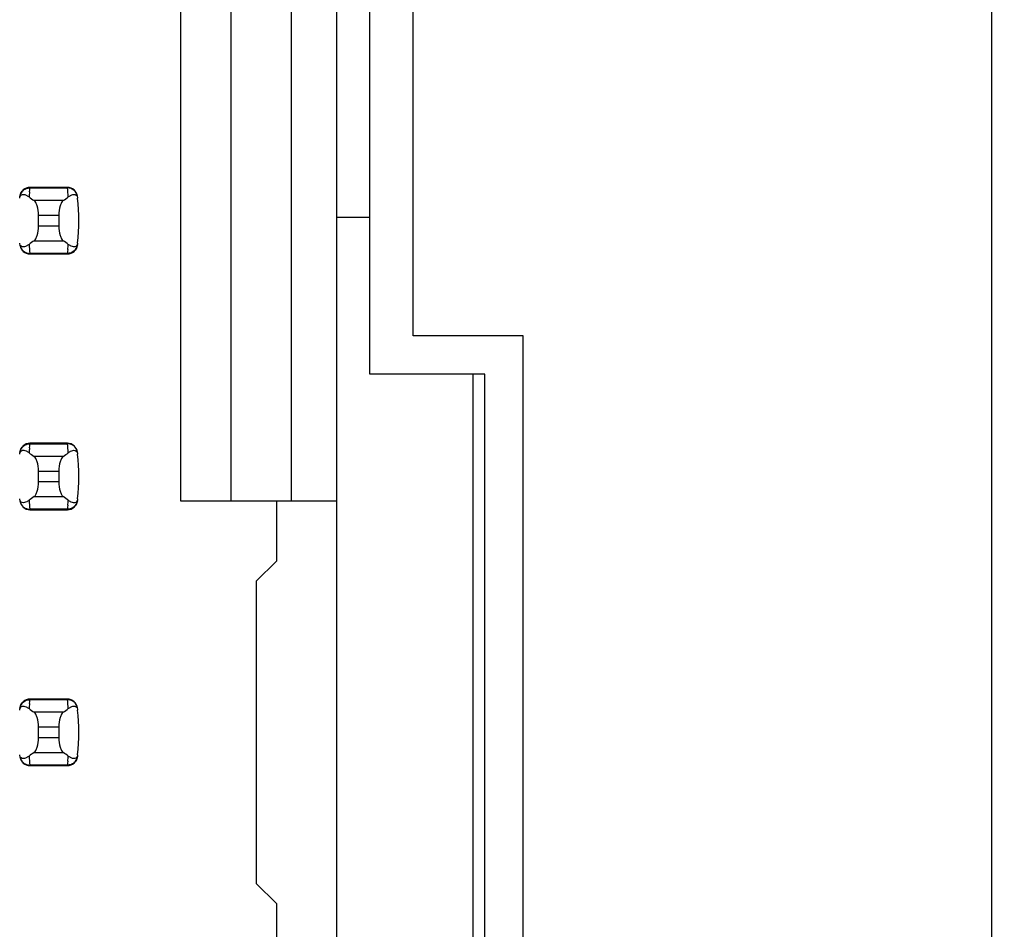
# Model space of a CAD drawing. Header units: inches. Extents: x 0 to 34, y 0 to 22.
# Tile 22 of 47: x 9.29 to 10.059, y 12.534 to 13.245. Entities that reach past the tile are written whole.
import ezdxf

# ---------------------------------------------------------------- set-up
doc = ezdxf.new("R2010")
doc.units = ezdxf.units.IN
doc.header["$LTSCALE"] = 1.87
doc.header["$MEASUREMENT"] = 0
doc.layers.get('0').update_dxf_attribs({"linetype": 'CONTINUOUS'})
doc.layers.add('DIMENSIONS', color=7, linetype='CONTINUOUS')
doc.styles.get("Standard").update_dxf_attribs({"font": 'txt', "width": 0.8})
doc.dimstyles.new('DIMSTYLE_1', dxfattribs={"dimtxt": 0.125, "dimasz": 0.18, "dimexe": 0.125, "dimexo": 0.0625, "dimgap": 0.09, "dimtad": 0, "dimtih": 1, "dimtoh": 1, "dimdec": 3, "dimlfac": 0.5, "dimzin": 4, "dimdsep": 46, "dimtxsty": 'STANDARD', "dimblk": '_FILLED', "dimblk1": '_FILLED', "dimblk2": '_FILLED', "dimcen": 0.09, "dimadec": 0, "dimazin": 0, "dimtp": 0.001, "dimtm": 0.001, "dimtfac": 1, "dimtdec": 3, "dimtofl": 0, "dimtmove": 0, "dimatfit": 3, "dimldrblk": '_FILLED', "dimfxl": 1, "dimtolj": 1, "dimtzin": 4, "dimarcsym": 0})

# ---------------------------------------------------------------- blocks, each defined once
blk = doc.blocks.new('*D22')
at = {"layer": 'DIMENSIONS', "color": 2, "linetype": 'CONTINUOUS'}
blk.add_line((9.66868, 15.60789), (10.75667, 15.60789), dxfattribs=at)
at = {"layer": 'DIMENSIONS', "color": 2, "linetype": 'CONTINUOUS', "insert": (10.81917, 15.67039), "char_height": 0.125, "width": 1.425, "attachment_point": 1, "line_spacing_factor": 0.9}
blk.add_mtext('4.820{\\Ftxt.shx;\\W1.000000;\\H0.125000; }[122.43]', dxfattribs=at)
blk = doc.blocks.new('_FILLED')
at = {"color": 0, "linetype": 'BYBLOCK'}
blk.add_solid([(0, 0), (-1, 0.1736), (-1, -0.1736)], dxfattribs=at)
blk = doc.blocks.new('*D23')
at = {"layer": 'DIMENSIONS', "color": 2, "linetype": 'CONTINUOUS'}
blk.add_line((9.96167, 14.29989), (10.75667, 14.29989), dxfattribs=at)
at = {"layer": 'DIMENSIONS', "color": 2, "linetype": 'CONTINUOUS', "insert": (10.81917, 14.36239), "char_height": 0.125, "width": 1.425, "attachment_point": 1, "line_spacing_factor": 0.9}
blk.add_mtext('4.166{\\Ftxt.shx;\\W1.000000;\\H0.125000; }[105.82]', dxfattribs=at)
blk = doc.blocks.new('*D24')
at = {"layer": 'DIMENSIONS', "color": 2, "linetype": 'CONTINUOUS'}
blk.add_line((9.96167, 13.31789), (10.75667, 13.31789), dxfattribs=at)
at = {"layer": 'DIMENSIONS', "color": 2, "linetype": 'CONTINUOUS', "insert": (10.81917, 13.38039), "char_height": 0.125, "width": 1.325, "attachment_point": 1, "line_spacing_factor": 0.9}
blk.add_mtext('3.675{\\Ftxt.shx;\\W1.000000;\\H0.125000; }[93.35]', dxfattribs=at)

msp = doc.modelspace()

# ---------------------------------------------------------------- linework, layer by layer
at = {"color": 7, "linetype": 'CONTINUOUS'}
for p, q in [((10.04917, 15.79189), (10.04917, 5.78389)), ((9.59717, 12.99789), (9.59717, 14.29389)), ((9.56317, 12.96789), (9.56317, 14.26389)), ((9.53739, 7.34301), (9.53739, 14.23277)), ((9.50196, 12.86899), (9.50196, 14.11072)), ((9.45471, 14.06348), (9.45471, 12.86899)), ((9.41534, 14.02411), (9.41534, 12.86899)), ((9.29719, 13.11037), (9.29735, 13.11192)), ((9.29735, 13.11192), (9.29744, 13.1127)), ((9.29744, 13.1127), (9.29753, 13.11347)), ((9.29755, 13.11387), (9.29753, 13.11347)), ((9.29753, 13.11347), (9.32686, 13.11347)), ((9.32684, 13.11387), (9.29755, 13.11387)), ((9.32686, 13.11347), (9.32684, 13.11387)), ((9.33439, 13.10701), (9.33473, 13.10604)), ((9.32355, 13.10356), (9.30084, 13.10356)), ((9.33473, 13.10604), (9.33484, 13.10537)), ((9.30432, 13.08363), (9.30432, 13.09215)), ((9.30432, 13.09215), (9.32007, 13.09215)), ((9.32007, 13.09215), (9.32007, 13.08363)), ((9.53739, 13.09055), (9.56317, 13.09055)), ((9.32007, 13.08363), (9.30432, 13.08363)), ((9.28966, 13.06974), (9.28955, 13.07041)), ((9.29, 13.06877), (9.28966, 13.06974)), ((9.30084, 13.07222), (9.32355, 13.07222)), ((9.32686, 13.06231), (9.29753, 13.06231)), ((9.29753, 13.06231), (9.29755, 13.06191)), ((9.29755, 13.06191), (9.32684, 13.06191)), ((9.32684, 13.06191), (9.32686, 13.06231)), ((9.32695, 13.06308), (9.32686, 13.06231)), ((9.32704, 13.06386), (9.32695, 13.06308)), ((9.3272, 13.06541), (9.32704, 13.06386)), ((9.68317, 12.99789), (9.59717, 12.99789)), ((9.68317, 12.37789), (9.68317, 12.99789)), ((9.65317, 12.96789), (9.56317, 12.96789)), ((9.64369, 12.96789), (9.64369, 12.40789)), ((9.65317, 12.40789), (9.65317, 12.96789)), ((9.29719, 12.91037), (9.29735, 12.91192)), ((9.29735, 12.91192), (9.29744, 12.9127)), ((9.29744, 12.9127), (9.29753, 12.91347)), ((9.29755, 12.91387), (9.29753, 12.91347)), ((9.29753, 12.91347), (9.32686, 12.91347)), ((9.32684, 12.91387), (9.29755, 12.91387)), ((9.32686, 12.91347), (9.32684, 12.91387)), ((9.33439, 12.90701), (9.33473, 12.90604)), ((9.32355, 12.90356), (9.30084, 12.90356)), ((9.33473, 12.90604), (9.33484, 12.90537)), ((9.30432, 12.88363), (9.30432, 12.89215)), ((9.30432, 12.89215), (9.32007, 12.89215)), ((9.32007, 12.89215), (9.32007, 12.88363)), ((9.32007, 12.88363), (9.30432, 12.88363)), ((9.28966, 12.86974), (9.28955, 12.87041)), ((9.29, 12.86877), (9.28966, 12.86974)), ((9.30084, 12.87222), (9.32355, 12.87222)), ((9.41534, 12.86899), (9.53739, 12.86899)), ((9.49015, 12.86899), (9.49015, 12.82175)), ((9.32686, 12.86231), (9.29753, 12.86231)), ((9.29753, 12.86231), (9.29755, 12.86191)), ((9.29755, 12.86191), (9.32684, 12.86191)), ((9.32684, 12.86191), (9.32686, 12.86231)), ((9.32695, 12.86308), (9.32686, 12.86231)), ((9.32704, 12.86386), (9.32695, 12.86308)), ((9.3272, 12.86541), (9.32704, 12.86386)), ((9.49015, 12.82175), (9.4744, 12.806)), ((9.4744, 12.806), (9.4744, 12.56978)), ((9.29719, 12.71037), (9.29735, 12.71192)), ((9.29735, 12.71192), (9.29744, 12.7127)), ((9.29744, 12.7127), (9.29753, 12.71347)), ((9.29755, 12.71387), (9.29753, 12.71347)), ((9.29753, 12.71347), (9.32686, 12.71347)), ((9.32684, 12.71387), (9.29755, 12.71387)), ((9.32686, 12.71347), (9.32684, 12.71387)), ((9.33439, 12.70701), (9.33473, 12.70604)), ((9.32355, 12.70356), (9.30084, 12.70356)), ((9.33473, 12.70604), (9.33484, 12.70537)), ((9.30432, 12.68363), (9.30432, 12.69215)), ((9.30432, 12.69215), (9.32007, 12.69215)), ((9.32007, 12.69215), (9.32007, 12.68363)), ((9.32007, 12.68363), (9.30432, 12.68363)), ((9.28966, 12.66974), (9.28955, 12.67041)), ((9.29, 12.66877), (9.28966, 12.66974)), ((9.30084, 12.67222), (9.32355, 12.67222)), ((9.32686, 12.66231), (9.29753, 12.66231)), ((9.29753, 12.66231), (9.29755, 12.66191)), ((9.29755, 12.66191), (9.32684, 12.66191)), ((9.32684, 12.66191), (9.32686, 12.66231)), ((9.32695, 12.66308), (9.32686, 12.66231)), ((9.32704, 12.66386), (9.32695, 12.66308)), ((9.3272, 12.66541), (9.32704, 12.66386)), ((9.4744, 12.56978), (9.49015, 12.55403)), ((9.49015, 12.55403), (9.49015, 12.50679))]:
    msp.add_line(p, q, dxfattribs=at)
for centre, radius, start, end in [((9.29755, 13.106), 0.00787, 90, 173.04714), ((9.28777, 13.09458), 0.01496, 52.62555, 54.6964), ((9.44606, 13.09549), 0.14961, 174.29541, 175.79451), ((9.32684, 13.106), 0.00787, 6.95286, 90), ((9.17832, 13.09549), 0.14963, 4.20561, 6.90091), ((9.17834, 13.08789), 0.15748, 353.62876, 6.37124), ((9.29755, 13.06978), 0.00787, 186.95286, 270), ((9.44607, 13.08029), 0.14963, 184.20561, 186.90091), ((9.32684, 13.06978), 0.00787, 270, 353.04714), ((9.17833, 13.08028), 0.14961, 354.29541, 355.79451), ((9.33663, 13.08121), 0.01497, 232.62594, 234.6885), ((9.29755, 12.906), 0.00787, 90, 173.04714), ((9.28777, 12.89458), 0.01496, 52.62555, 54.6964), ((9.44606, 12.89549), 0.14961, 174.29541, 175.79451), ((9.32684, 12.906), 0.00787, 6.95286, 90), ((9.17832, 12.89549), 0.14963, 4.20561, 6.90091), ((9.17834, 12.88789), 0.15748, 353.62876, 6.37124), ((9.29755, 12.86978), 0.00787, 186.95286, 270), ((9.44607, 12.88029), 0.14963, 184.20561, 186.90091), ((9.32684, 12.86978), 0.00787, 270, 353.04714), ((9.17833, 12.88028), 0.14961, 354.29541, 355.79451), ((9.33663, 12.88121), 0.01497, 232.62594, 234.6885), ((9.29755, 12.706), 0.00787, 90, 173.04714), ((9.28777, 12.69458), 0.01496, 52.62555, 54.6964), ((9.44606, 12.69549), 0.14961, 174.29541, 175.79451), ((9.32684, 12.706), 0.00787, 6.95286, 90), ((9.17832, 12.69549), 0.14963, 4.20561, 6.90091), ((9.17834, 12.68789), 0.15748, 353.62876, 6.37124), ((9.29755, 12.66978), 0.00787, 186.95286, 270), ((9.44607, 12.68029), 0.14963, 184.20561, 186.90091), ((9.32684, 12.66978), 0.00787, 270, 353.04714), ((9.17833, 12.68028), 0.14961, 354.29541, 355.79451), ((9.33663, 12.68121), 0.01497, 232.62594, 234.6885)]:
    msp.add_arc(centre, radius, start, end, dxfattribs=at)
for centre, start_param, end_param in [((9.66833, 13.1414), -2.804032, -2.774684), ((8.95606, 13.1414), -0.366909, -0.33756), ((9.66833, 13.03438), 2.774684, 2.804032), ((8.95606, 13.03438), 0.33756, 0.366909), ((9.66833, 12.9414), -2.804032, -2.774684), ((8.95606, 12.9414), -0.366909, -0.33756), ((9.66833, 12.83438), 2.774684, 2.804032), ((8.95606, 12.83438), 0.33756, 0.366909), ((9.66833, 12.7414), -2.804032, -2.774684), ((8.95606, 12.7414), -0.366909, -0.33756), ((9.66833, 12.63438), 2.774684, 2.804032), ((8.95606, 12.63438), 0.33756, 0.366909)]:
    msp.add_ellipse(centre, major_axis=(0.3937, 0), ratio=0.267949, start_param=start_param, end_param=end_param, dxfattribs=at)
for points, knots in [([(9.28955, 13.10537), (9.28966, 13.10638), (9.29036, 13.10824), (9.29279, 13.10854), (9.29465, 13.10791), (9.29582, 13.10721), (9.29641, 13.10679)], [0, 0, 0, 0, 0.344091, 0.54278, 0.755602, 1, 1, 1, 1]), ([(9.28971, 13.10681), (9.28986, 13.10799), (9.29079, 13.11037), (9.29273, 13.11205), (9.29385, 13.1126)], [0, 0, 0, 0, 0.485962, 1, 1, 1, 1]), ([(9.29385, 13.1126), (9.29415, 13.11275), (9.29531, 13.11324), (9.29659, 13.11348), (9.29753, 13.11347)], [0, 0, 0, 0, 0.258954, 1, 1, 1, 1]), ([(9.3306, 13.11257), (9.3303, 13.11272), (9.32912, 13.11323), (9.32781, 13.11348), (9.32686, 13.11347)], [0, 0, 0, 0, 0.258938, 1, 1, 1, 1]), ([(9.32754, 13.10647), (9.32811, 13.1069), (9.32925, 13.10766), (9.33103, 13.10838), (9.33298, 13.10855), (9.33409, 13.10762), (9.33439, 13.10701)], [0, 0, 0, 0, 0.277188, 0.519496, 0.737282, 1, 1, 1, 1]), ([(9.33468, 13.10681), (9.33453, 13.10798), (9.33362, 13.11033), (9.33171, 13.11201), (9.3306, 13.11257)], [0, 0, 0, 0, 0.485899, 1, 1, 1, 1]), ([(9.30432, 13.09215), (9.30432, 13.09461), (9.30393, 13.09807), (9.3024, 13.10185), (9.30139, 13.10317), (9.30084, 13.10356)], [0, 0, 0, 0, 0.604658, 0.834309, 1, 1, 1, 1]), ([(9.32355, 13.10356), (9.323, 13.10317), (9.32199, 13.10185), (9.32046, 13.09807), (9.32007, 13.09461), (9.32007, 13.09215)], [0, 0, 0, 0, 0.165672, 0.395352, 1, 1, 1, 1]), ([(9.30084, 13.07222), (9.30139, 13.0726), (9.3024, 13.07393), (9.30393, 13.07771), (9.30432, 13.08117), (9.30432, 13.08363)], [0, 0, 0, 0, 0.165672, 0.395352, 1, 1, 1, 1]), ([(9.32007, 13.08363), (9.32007, 13.08117), (9.32046, 13.07771), (9.32199, 13.07393), (9.323, 13.0726), (9.32355, 13.07222)], [0, 0, 0, 0, 0.604658, 0.834309, 1, 1, 1, 1]), ([(9.28971, 13.06897), (9.28986, 13.06779), (9.29079, 13.06541), (9.29273, 13.06373), (9.29385, 13.06317)], [0, 0, 0, 0, 0.485962, 1, 1, 1, 1]), ([(9.29685, 13.06931), (9.29628, 13.06888), (9.29514, 13.06812), (9.29336, 13.06739), (9.29141, 13.06723), (9.2903, 13.06816), (9.29, 13.06877)], [0, 0, 0, 0, 0.277188, 0.519495, 0.73728, 1, 1, 1, 1]), ([(9.33484, 13.07041), (9.33473, 13.0694), (9.33402, 13.06754), (9.3316, 13.06724), (9.32974, 13.06787), (9.32857, 13.06857), (9.32797, 13.06899)], [0, 0, 0, 0, 0.34411, 0.542772, 0.755567, 1, 1, 1, 1]), ([(9.33468, 13.06897), (9.33453, 13.0678), (9.33362, 13.06545), (9.33171, 13.06377), (9.3306, 13.06321)], [0, 0, 0, 0, 0.485899, 1, 1, 1, 1]), ([(9.29385, 13.06317), (9.29415, 13.06303), (9.29531, 13.06254), (9.29659, 13.0623), (9.29753, 13.06231)], [0, 0, 0, 0, 0.258954, 1, 1, 1, 1]), ([(9.3306, 13.06321), (9.3303, 13.06306), (9.32912, 13.06255), (9.32781, 13.0623), (9.32686, 13.06231)], [0, 0, 0, 0, 0.258938, 1, 1, 1, 1]), ([(9.28955, 12.90537), (9.28966, 12.90638), (9.29036, 12.90824), (9.29279, 12.90854), (9.29465, 12.90791), (9.29582, 12.90721), (9.29641, 12.90679)], [0, 0, 0, 0, 0.344091, 0.54278, 0.755602, 1, 1, 1, 1]), ([(9.28971, 12.90681), (9.28986, 12.90799), (9.29079, 12.91037), (9.29273, 12.91205), (9.29385, 12.9126)], [0, 0, 0, 0, 0.485962, 1, 1, 1, 1]), ([(9.29385, 12.9126), (9.29415, 12.91275), (9.29531, 12.91324), (9.29659, 12.91348), (9.29753, 12.91347)], [0, 0, 0, 0, 0.258954, 1, 1, 1, 1]), ([(9.3306, 12.91257), (9.3303, 12.91272), (9.32912, 12.91323), (9.32781, 12.91348), (9.32686, 12.91347)], [0, 0, 0, 0, 0.258938, 1, 1, 1, 1]), ([(9.32754, 12.90647), (9.32811, 12.9069), (9.32925, 12.90766), (9.33103, 12.90838), (9.33298, 12.90855), (9.33409, 12.90762), (9.33439, 12.90701)], [0, 0, 0, 0, 0.277188, 0.519496, 0.737282, 1, 1, 1, 1]), ([(9.33468, 12.90681), (9.33453, 12.90798), (9.33362, 12.91033), (9.33171, 12.91201), (9.3306, 12.91257)], [0, 0, 0, 0, 0.485899, 1, 1, 1, 1]), ([(9.30432, 12.89215), (9.30432, 12.89461), (9.30393, 12.89807), (9.3024, 12.90185), (9.30139, 12.90317), (9.30084, 12.90356)], [0, 0, 0, 0, 0.604658, 0.834309, 1, 1, 1, 1]), ([(9.32355, 12.90356), (9.323, 12.90317), (9.32199, 12.90185), (9.32046, 12.89807), (9.32007, 12.89461), (9.32007, 12.89215)], [0, 0, 0, 0, 0.165672, 0.395352, 1, 1, 1, 1]), ([(9.30084, 12.87222), (9.30139, 12.8726), (9.3024, 12.87393), (9.30393, 12.87771), (9.30432, 12.88117), (9.30432, 12.88363)], [0, 0, 0, 0, 0.165672, 0.395352, 1, 1, 1, 1]), ([(9.32007, 12.88363), (9.32007, 12.88117), (9.32046, 12.87771), (9.32199, 12.87393), (9.323, 12.8726), (9.32355, 12.87222)], [0, 0, 0, 0, 0.604658, 0.834309, 1, 1, 1, 1]), ([(9.28971, 12.86897), (9.28986, 12.86779), (9.29079, 12.86541), (9.29273, 12.86373), (9.29385, 12.86317)], [0, 0, 0, 0, 0.485962, 1, 1, 1, 1]), ([(9.29685, 12.86931), (9.29628, 12.86888), (9.29514, 12.86812), (9.29336, 12.86739), (9.29141, 12.86723), (9.2903, 12.86816), (9.29, 12.86877)], [0, 0, 0, 0, 0.277188, 0.519495, 0.73728, 1, 1, 1, 1]), ([(9.33484, 12.87041), (9.33473, 12.8694), (9.33402, 12.86754), (9.3316, 12.86724), (9.32974, 12.86787), (9.32857, 12.86857), (9.32797, 12.86899)], [0, 0, 0, 0, 0.34411, 0.542772, 0.755567, 1, 1, 1, 1]), ([(9.33468, 12.86897), (9.33453, 12.8678), (9.33362, 12.86545), (9.33171, 12.86377), (9.3306, 12.86321)], [0, 0, 0, 0, 0.485899, 1, 1, 1, 1]), ([(9.29385, 12.86317), (9.29415, 12.86303), (9.29531, 12.86254), (9.29659, 12.8623), (9.29753, 12.86231)], [0, 0, 0, 0, 0.258954, 1, 1, 1, 1]), ([(9.3306, 12.86321), (9.3303, 12.86306), (9.32912, 12.86255), (9.32781, 12.8623), (9.32686, 12.86231)], [0, 0, 0, 0, 0.258938, 1, 1, 1, 1]), ([(9.28955, 12.70537), (9.28966, 12.70638), (9.29036, 12.70824), (9.29279, 12.70854), (9.29465, 12.70791), (9.29582, 12.70721), (9.29641, 12.70679)], [0, 0, 0, 0, 0.344091, 0.54278, 0.755602, 1, 1, 1, 1]), ([(9.28971, 12.70681), (9.28986, 12.70799), (9.29079, 12.71037), (9.29273, 12.71205), (9.29385, 12.7126)], [0, 0, 0, 0, 0.485962, 1, 1, 1, 1]), ([(9.29385, 12.7126), (9.29415, 12.71275), (9.29531, 12.71324), (9.29659, 12.71348), (9.29753, 12.71347)], [0, 0, 0, 0, 0.258954, 1, 1, 1, 1]), ([(9.3306, 12.71257), (9.3303, 12.71272), (9.32912, 12.71323), (9.32781, 12.71348), (9.32686, 12.71347)], [0, 0, 0, 0, 0.258938, 1, 1, 1, 1]), ([(9.32754, 12.70647), (9.32811, 12.7069), (9.32925, 12.70766), (9.33103, 12.70838), (9.33298, 12.70855), (9.33409, 12.70762), (9.33439, 12.70701)], [0, 0, 0, 0, 0.277188, 0.519496, 0.737282, 1, 1, 1, 1]), ([(9.33468, 12.70681), (9.33453, 12.70798), (9.33362, 12.71033), (9.33171, 12.71201), (9.3306, 12.71257)], [0, 0, 0, 0, 0.485899, 1, 1, 1, 1]), ([(9.30432, 12.69215), (9.30432, 12.69461), (9.30393, 12.69807), (9.3024, 12.70185), (9.30139, 12.70317), (9.30084, 12.70356)], [0, 0, 0, 0, 0.604658, 0.834309, 1, 1, 1, 1]), ([(9.32355, 12.70356), (9.323, 12.70317), (9.32199, 12.70185), (9.32046, 12.69807), (9.32007, 12.69461), (9.32007, 12.69215)], [0, 0, 0, 0, 0.165672, 0.395352, 1, 1, 1, 1]), ([(9.30084, 12.67222), (9.30139, 12.6726), (9.3024, 12.67393), (9.30393, 12.67771), (9.30432, 12.68117), (9.30432, 12.68363)], [0, 0, 0, 0, 0.165672, 0.395352, 1, 1, 1, 1]), ([(9.32007, 12.68363), (9.32007, 12.68117), (9.32046, 12.67771), (9.32199, 12.67393), (9.323, 12.6726), (9.32355, 12.67222)], [0, 0, 0, 0, 0.604658, 0.834309, 1, 1, 1, 1]), ([(9.28971, 12.66897), (9.28986, 12.66779), (9.29079, 12.66541), (9.29273, 12.66373), (9.29385, 12.66317)], [0, 0, 0, 0, 0.485962, 1, 1, 1, 1]), ([(9.29685, 12.66931), (9.29628, 12.66888), (9.29514, 12.66812), (9.29336, 12.66739), (9.29141, 12.66723), (9.2903, 12.66816), (9.29, 12.66877)], [0, 0, 0, 0, 0.277188, 0.519495, 0.73728, 1, 1, 1, 1]), ([(9.33484, 12.67041), (9.33473, 12.6694), (9.33402, 12.66754), (9.3316, 12.66724), (9.32974, 12.66787), (9.32857, 12.66857), (9.32797, 12.66899)], [0, 0, 0, 0, 0.34411, 0.542772, 0.755567, 1, 1, 1, 1]), ([(9.33468, 12.66897), (9.33453, 12.6678), (9.33362, 12.66545), (9.33171, 12.66377), (9.3306, 12.66321)], [0, 0, 0, 0, 0.485899, 1, 1, 1, 1]), ([(9.29385, 12.66317), (9.29415, 12.66303), (9.29531, 12.66254), (9.29659, 12.6623), (9.29753, 12.66231)], [0, 0, 0, 0, 0.258954, 1, 1, 1, 1]), ([(9.3306, 12.66321), (9.3303, 12.66306), (9.32912, 12.66255), (9.32781, 12.6623), (9.32686, 12.66231)], [0, 0, 0, 0, 0.258938, 1, 1, 1, 1])]:
    msp.add_open_spline(points, degree=3, knots=knots, dxfattribs=at)

# ---------------------------------------------------------------- dimensions: what is measured, and where the dimension line sits
at = {"layer": 'DIMENSIONS', "color": 2, "linetype": 'CONTINUOUS'}
for feature_location, offset, origin, picture, middle in [((9.66868, 15.60789), (1.08799, 0), (9.60618, 5.96789), '*D22', (11.53167, 15.60789)), ((9.96167, 14.29989), (0.795, 0), (9.89917, 5.96789), '*D23', (11.53167, 14.29989)), ((9.96167, 13.31789), (0.795, 0), (9.89917, 5.96789), '*D24', (11.48167, 13.31789))]:
    dim = msp.add_ordinate_dim(feature_location=feature_location, offset=offset, dtype=0, origin=origin, dimstyle='DIMSTYLE_1', override={"dimtad": 1, "dimtih": 0, "dimtoh": 0}, dxfattribs=at)
    dim.commit()
    dim.dimension.update_dxf_attribs({"geometry": picture, "text_midpoint": middle})

doc.saveas('drawing.dxf')
